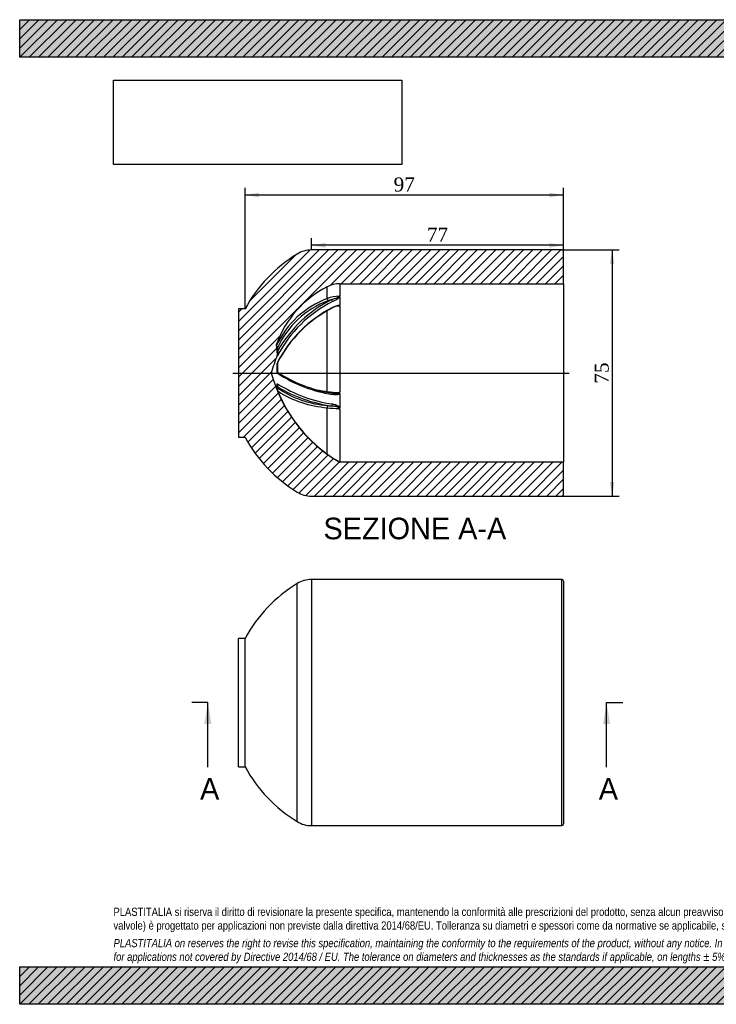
# Model space of a CAD drawing. Header units: millimetres. Extents: x 0 to 424, y 0 to 300.
# Tile 1 of 2: x 0 to 212, y 0 to 300. Entities that reach past the tile are written whole.
import ezdxf
from ezdxf.enums import TextEntityAlignment as Align
from ezdxf.lldxf.tags import DXFTag

# ---------------------------------------------------------------- set-up
doc = ezdxf.new("R2010")
doc.units = ezdxf.units.MM
doc.header["$LTSCALE"] = 1.428571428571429
for name, color, linetype in [('CAP075H', 7, 'Continuous'), ('Default', 7, 'Continuous'), ('DV4_Default', 7, 'Continuous')]:
    doc.layers.add(name, color=color, linetype=linetype)
doc.styles.add('SEACAD_Solid_Edge_ANSI', font='seans.ttf')
doc.styles.add('SEACAD_Times_New_Roman', font='times.ttf')
tags = doc.linetypes.add('CENTER2', pattern=[28.575000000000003, 19.05, -3.175, 3.175, -3.175]).pattern_tags.tags
tags[10:11] = [DXFTag(74, 4), DXFTag(75, 0), DXFTag(340, '0'), DXFTag(46, 0.0), DXFTag(50, 0.0), DXFTag(44, 0.0), DXFTag(45, 0.0)]
tags[8:9] = [DXFTag(74, 4), DXFTag(75, 0), DXFTag(340, '0'), DXFTag(46, 0.0), DXFTag(50, 0.0), DXFTag(44, 0.0), DXFTag(45, 0.0)]
tags[6:7] = [DXFTag(74, 4), DXFTag(75, 0), DXFTag(340, '0'), DXFTag(46, 0.0), DXFTag(50, 0.0), DXFTag(44, 0.0), DXFTag(45, 0.0)]
tags[4:5] = [DXFTag(74, 4), DXFTag(75, 0), DXFTag(340, '0'), DXFTag(46, 0.0), DXFTag(50, 0.0), DXFTag(44, 0.0), DXFTag(45, 0.0)]
doc.dimstyles.new('ANSImm', dxfattribs={"dimtxt": 4.285714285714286, "dimasz": 4.285714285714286, "dimexe": 2.142857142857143, "dimexo": 0, "dimgap": 1.071428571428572, "dimtad": 1, "dimdsep": 46, "dimtxsty": 'SEACAD_Times_New_Roman', "dimblk1": '_SE_FILLED', "dimblk2": '_SE_FILLED', "dimsah": 1, "dimcen": 2.142857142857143, "dimazin": 0, "dimtfac": 0.85, "dimtdec": 3, "dimtofl": 0, "dimtmove": 0, "dimatfit": 3, "dimfxl": 1, "dimarcsym": 0})
picture_1 = doc.add_image_def('image1.jpg', size_in_pixel=(4302, 1260))
pattern_1 = [(45, (0, 0), (-1.414213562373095, 1.414213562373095), [])]

# ---------------------------------------------------------------- blocks, each defined once
blk = doc.blocks.new('SE')
at = {"layer": 'CAP075H', "color": 7, "linetype": 'Continuous'}
for p, q in [((88.86507339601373, 129.4406116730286), (88.86507339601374, 54.44061167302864)), ((165.1191184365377, 129.4406116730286), (88.86507339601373, 129.4406116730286)), ((165.1191184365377, 54.44061167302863), (165.1191184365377, 129.4406116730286)), ((84.46489478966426, 55.6887936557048), (84.46489478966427, 128.1924296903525)), ((165.6191184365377, 128.9406116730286), (165.6191184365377, 54.94061167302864)), ((66.61911843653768, 72.38128214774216), (66.61911843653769, 111.4999411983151)), ((68.61911843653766, 111.4999411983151), (66.61911843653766, 111.4999411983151)), ((68.61911843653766, 72.38128214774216), (68.61911843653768, 111.4999411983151)), ((66.61911843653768, 72.38128214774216), (68.61911843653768, 72.38128214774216)), ((88.86507339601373, 54.44061167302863), (165.1191184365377, 54.44061167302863))]:
    blk.add_line(p, q, dxfattribs=at)
for centre, radius, start, end in [((88.86507339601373, 121.0606116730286), 8.379999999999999, 90, 121.673694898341), ((165.1191184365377, 128.9406116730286), 0.5, 0, 90), ((108.0935388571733, 89.89507756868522), 44.99999999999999, 121.6736948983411, 151.3075388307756), ((108.0935388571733, 93.98614577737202), 45, 208.6924611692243, 238.3263051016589), ((88.86507339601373, 62.82061167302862), 8.380000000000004, 238.326305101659, 270), ((165.1191184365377, 54.94061167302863), 0.5000000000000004, 270, 0)]:
    blk.add_arc(centre, radius, start, end, dxfattribs=at)
blk = doc.blocks.new('SE4')
at = {"color": 7, "linetype": 'Continuous', "style": 'SEACAD_Solid_Edge_ANSI'}
blk.add_text('A', height=6.571428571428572, dxfattribs=at).set_placement((54.93828239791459, 68.94061167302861), align=Align.TOP_LEFT)
blk = doc.blocks.new('SE5')
at = {"color": 7, "linetype": 'Continuous', "style": 'SEACAD_Solid_Edge_ANSI'}
blk.add_text('A', height=6.571428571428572, dxfattribs=at).set_placement((176.3512936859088, 68.94061167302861), align=Align.TOP_LEFT)
blk = doc.blocks.new('SEANNOT_GROUP')
at = {"linetype": 'Continuous'}
blk.add_hatch(color=7, dxfattribs=at).paths.add_polyline_path([(58.40229128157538, 85.36918295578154), (57.30705316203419, 91.94061167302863), (56.21181504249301, 85.36918295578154)])
at = {"color": 7, "linetype": 'Continuous'}
blk.add_lwpolyline([(57.30705316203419, 72.2263259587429), (57.30705316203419, 91.94061167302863)], dxfattribs=at)
blk = doc.blocks.new('SEANNOT_GROUP1')
at = {"linetype": 'Continuous'}
blk.add_hatch(color=7, dxfattribs=at).paths.add_polyline_path([(179.8153025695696, 85.36918295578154), (178.7200644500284, 91.94061167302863), (177.6248263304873, 85.36918295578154)])
at = {"color": 7, "linetype": 'Continuous'}
blk.add_lwpolyline([(178.7200644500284, 72.2263259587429), (178.7200644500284, 91.94061167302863)], dxfattribs=at)
blk = doc.blocks.new('SE3')
at = {"layer": 'Default', "color": 7, "linetype": 'CENTER2'}
for p, q in [((57.30705316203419, 91.94061167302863), (52.37848173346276, 91.94061167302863)), ((178.7200644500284, 91.94061167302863), (183.6486358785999, 91.94061167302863))]:
    blk.add_line(p, q, dxfattribs=at)
at = {"layer": 'Default', "color": 7, "linetype": 'CENTER2', "const_width": 0.0001}
blk.add_lwpolyline([(57.30705316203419, 91.94061167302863), (178.7200644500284, 91.94061167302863)], dxfattribs=at)
at = {"layer": 'Default'}
for name in ['SEANNOT_GROUP', 'SEANNOT_GROUP1', 'SE4', 'SE5']:
    blk.add_blockref(name, (0, 0), dxfattribs=at)
blk = doc.blocks.new('SE6')
at = {"layer": 'CAP075H', "linetype": 'Continuous'}
h = blk.add_hatch(dxfattribs=at)
h.set_pattern_fill('LINE', scale=0.6299212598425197, angle=45, style=0)
h.set_pattern_definition(pattern_1)
edge = h.paths.add_edge_path()
edge.add_line((97.46882025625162, 219.5394335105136), (165.6191184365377, 219.5394335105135))
edge.add_line((165.6191184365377, 219.5394335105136), (165.6191184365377, 229.3394335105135))
edge.add_arc((165.1191184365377, 229.3394335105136), 0.5, 0, 90)
edge.add_line((165.1191184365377, 229.8394335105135), (88.86507339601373, 229.8394335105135))
edge.add_arc((88.86507339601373, 221.4594335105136), 8.38, 90, 121.673694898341)
edge.add_arc((108.0935388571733, 190.2938994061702), 45, 121.6736948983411, 151.3075388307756)
edge.add_line((68.61911843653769, 211.8987630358), (66.61911843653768, 211.8987630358))
edge.add_line((66.61911843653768, 211.8987630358), (66.61911843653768, 172.7801039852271))
edge.add_line((66.61911843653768, 172.7801039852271), (68.61911843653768, 172.7801039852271))
edge.add_arc((108.0935388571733, 194.384967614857), 45, 208.6924611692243, 238.3263051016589)
edge.add_arc((88.86507339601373, 163.2194335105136), 8.38, 238.3263051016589, 270)
edge.add_line((88.86507339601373, 154.8394335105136), (165.1191184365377, 154.8394335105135))
edge.add_arc((165.1191184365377, 155.3394335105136), 0.5, 270, 360)
edge.add_line((165.6191184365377, 155.3394335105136), (165.6191184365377, 165.1394335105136))
edge.add_line((165.6191184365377, 165.1394335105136), (97.46882025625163, 165.1394335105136))
edge.add_arc((120.0677764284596, 204.0532765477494), 45, 195.0883161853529, 239.85440665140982, ccw=False)
edge.add_arc((120.0677764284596, 180.6255904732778), 45, 157.6384454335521, 164.9116838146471, ccw=False)
edge.add_arc((78.17426741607, 197.8599718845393), 0.3, 337.6384454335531, 364.9044825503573)
edge.add_line((78.47316899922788, 197.8856203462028), (78.20185008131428, 201.0475118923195))
edge.add_arc((78.50075166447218, 201.0731603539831), 0.3, 159.9856961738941, 184.9044825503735, ccw=False)
edge.add_arc((108.0935388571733, 190.2938994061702), 31.79484910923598, 116.9851696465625, 159.9856961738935, ccw=False)
edge.add_arc((97.46882025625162, 211.1594335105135), 8.38, 90, 116.98516964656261, ccw=False)
at = {"layer": 'CAP075H', "color": 7, "linetype": 'Continuous'}
for p, q in [((165.1191184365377, 229.8394335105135), (88.86507339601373, 229.8394335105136)), ((165.6191184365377, 219.5394335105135), (165.6191184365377, 229.3394335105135)), ((97.46882025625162, 219.5394335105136), (97.46882025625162, 215.9219290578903)), ((97.46882025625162, 219.5394335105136), (165.6191184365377, 219.5394335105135)), ((165.6191184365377, 219.5394335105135), (165.6191184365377, 165.1394335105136)), ((93.6663126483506, 215.0318417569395), (93.6663126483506, 218.6270526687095)), ((97.46882025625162, 215.5624898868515), (97.46882025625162, 212.9835205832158)), ((68.61911843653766, 211.8987630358), (66.61911843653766, 211.8987630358)), ((66.61911843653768, 211.8987630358), (66.61911843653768, 172.7801039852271)), ((93.6663126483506, 186.731230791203), (93.6663126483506, 211.323104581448)), ((97.46882025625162, 212.5172695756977), (97.46882025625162, 186.7363812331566)), ((78.47316899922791, 197.8856203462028), (78.20185008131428, 201.0475118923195)), ((78.21886950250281, 201.1758367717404), (78.21886950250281, 200.8491712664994)), ((78.53466849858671, 199.9875617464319), (78.61771938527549, 199.1543749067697)), ((78.4517078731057, 197.5593392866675), (78.4517078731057, 197.7458369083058)), ((78.4517078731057, 192.6136160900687), (78.4517078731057, 195.2913301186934)), ((78.47316899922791, 197.8856203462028), (78.47316899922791, 197.6943007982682)), ((78.47316899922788, 195.3676518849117), (78.47316899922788, 192.6207051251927)), ((78.4517078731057, 187.2889818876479), (78.4517078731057, 188.9439001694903)), ((78.47316899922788, 188.8561081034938), (78.47316899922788, 187.1584016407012)), ((78.50559919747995, 187.0845233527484), (78.49936183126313, 187.0998777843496)), ((78.61771938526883, 188.101261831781), (78.53466849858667, 187.7763652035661)), ((97.46882025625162, 186.0479846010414), (97.46882025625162, 181.8751246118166)), ((93.6663126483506, 167.6351854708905), (93.6663126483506, 181.7808138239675)), ((97.46882025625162, 181.227526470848), (97.46882025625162, 165.2940612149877)), ((66.61911843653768, 172.7801039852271), (68.61911843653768, 172.7801039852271)), ((97.46882025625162, 165.2280478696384), (97.46882025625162, 165.1394335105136)), ((165.6191184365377, 165.1394335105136), (97.46882025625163, 165.1394335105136)), ((165.6191184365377, 155.3394335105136), (165.6191184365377, 165.1394335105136)), ((88.86507339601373, 154.8394335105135), (165.1191184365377, 154.8394335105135))]:
    blk.add_line(p, q, dxfattribs=at)
for centre, radius, start, end in [((108.0935388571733, 190.2938994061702), 45, 121.6736948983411, 151.3075388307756), ((88.86507339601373, 221.4594335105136), 8.380000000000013, 90, 121.6736948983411), ((165.1191184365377, 229.3394335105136), 0.5000000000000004, 0, 90), ((97.46882025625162, 211.1594335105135), 8.380000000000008, 90, 116.9851696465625), ((108.0935388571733, 190.2938994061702), 31.79484910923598, 116.9851696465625, 159.9856961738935), ((103.393032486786, 189.0003015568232), 27.78938941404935, 110.4882693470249, 154.9435798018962), ((112.330645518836, 179.9924188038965), 38.13496227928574, 116.5643030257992, 152.4903494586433), ((103.3896580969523, 188.8336888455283), 27.24296952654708, 110.4292400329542, 155.8314648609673), ((112.6141188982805, 179.8003155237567), 39.11949379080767, 116.7385132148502, 150.3472563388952), ((97.32401956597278, 205.9673544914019), 9.774648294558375, 89.9038818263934, 111.9750884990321), ((97.19543896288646, 206.2135827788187), 8.798004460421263, 104.3594249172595, 112.1346252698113), ((92.25231157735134, 221.015050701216), 7.546017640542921, 293.627055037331, 313.7325431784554), ((113.1254011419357, 177.5136792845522), 39.02407532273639, 117.2779689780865, 152.5240410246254), ((112.9058607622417, 177.8605614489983), 38.70484164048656, 117.0957596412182, 152.7147997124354), ((97.87885509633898, 207.9427431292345), 5.010644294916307, 101.1571266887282, 121.7937848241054), ((97.5909282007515, 202.5395276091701), 10.21665799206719, 91.40502462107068, 98.02583728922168), ((97.19021904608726, 212.5184640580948), 0.2786037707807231, 359.754350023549, 57.37688425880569), ((78.50075166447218, 201.0731603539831), 0.3000000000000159, 159.985696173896, 184.9044825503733), ((91.3461190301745, 197.4700237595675), 12.83936121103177, 172.4618377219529, 179.3892573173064), ((120.0677764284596, 180.6255904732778), 45, 157.6384454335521, 164.9116838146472), ((78.17426741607, 197.8599718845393), 0.3000000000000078, 337.6384454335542, 4.90448255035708), ((79.38978922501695, 195.2849175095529), 0.9381032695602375, 160.1385453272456, 179.6083391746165), ((0.8057752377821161, 191.5587765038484), 77.90936215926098, 4.516838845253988, 4.600545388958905), ((79.06083726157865, 195.3532294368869), 0.5865007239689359, 170.0987999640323, 181.6088297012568), ((78.68582312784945, 195.4165330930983), 0.2062826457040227, 150.7360430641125, 170.095623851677), ((81.3641398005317, 195.06771493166), 2.906488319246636, 169.3745727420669, 172.3867355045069), ((120.0677764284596, 204.0532765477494), 45, 195.0883161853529, 239.8544066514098), ((79.03853850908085, 192.5823527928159), 0.5876628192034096, 176.9504604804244, 205.3557082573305), ((79.30509170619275, 192.6242083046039), 0.8307009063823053, 178.6083748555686, 184.8012380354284), ((81.01244439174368, 192.7741522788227), 2.543907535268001, 184.9367005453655, 190.0391872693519), ((101.4960645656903, 226.6347295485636), 41.29457036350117, 236.1722971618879, 261.3376203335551), ((102.1167813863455, 229.1091642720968), 43.48049444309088, 237.1580846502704, 260.7259565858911), ((79.63086412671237, 188.804942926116), 1.15882521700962, 165.7917717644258, 177.4694181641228), ((81.86169705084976, 188.9633591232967), 3.356576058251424, 177.8484801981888, 194.882540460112), ((100.7207896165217, 223.6216158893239), 41.05979330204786, 237.2483368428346, 262.3806392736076), ((79.23844474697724, 187.3681082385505), 0.7907059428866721, 185.7432310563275, 202.4164501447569), ((79.04211216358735, 187.1262140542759), 0.8247397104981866, 127.9720759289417, 133.3485601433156), ((78.17327928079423, 186.9939911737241), 0.3420009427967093, 12.25473379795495, 18.09756454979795), ((100.5037764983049, 187.943388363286), 22.01644800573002, 182.2427522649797, 182.2826859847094), ((119.7307253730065, 203.6354665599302), 44.42840577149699, 201.8967062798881, 236.6044388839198), ((96.11941723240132, 213.5610826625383), 31.21017530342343, 235.7066621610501, 265.8862349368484), ((101.4019096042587, 226.4318427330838), 44.59094926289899, 239.2722057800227, 261.7630640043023), ((96.13092240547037, 214.1476530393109), 32.46053884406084, 237.5109643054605, 265.6455508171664), ((97.00011430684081, 219.5776518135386), 33.0151723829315, 257.3179271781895, 264.2045168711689), ((97.96512742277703, 213.0144921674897), 26.63249212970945, 260.7111128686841, 268.6559073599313), ((96.19352575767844, 191.0056749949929), 4.935194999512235, 257.2504457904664, 265.7508665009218), ((96.98013839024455, 186.7199039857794), 0.4889595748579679, 317.4618721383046, 1.931152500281), ((96.91632074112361, 204.4773539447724), 22.92805020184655, 261.850984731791, 271.0598515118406), ((96.6491886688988, 201.49626932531), 19.26494379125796, 261.7370150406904, 265.1294406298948), ((97.02371532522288, 181.2402101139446), 0.4452856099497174, 358.3677498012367, 44.66464752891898), ((108.0935388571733, 194.384967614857), 45, 208.6924611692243, 238.3263051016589), ((107.557490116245, 184.5373553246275), 21.78601877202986, 235.6876350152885, 242.3306287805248), ((97.71630612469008, 165.9112378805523), 0.7199722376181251, 243.8400273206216, 248.1749512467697), ((107.557490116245, 184.5373553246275), 21.78601877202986, 242.3306287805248, 242.4139655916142), ((97.336085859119, 164.8924760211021), 0.3680097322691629, 72.04479787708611, 72.19617289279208), ((88.86507339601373, 163.2194335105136), 8.379999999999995, 238.3263051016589, 270), ((165.1191184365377, 155.3394335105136), 0.5000000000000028, 270, 0)]:
    blk.add_arc(centre, radius, start, end, dxfattribs=at)
for centre, major_axis, ratio, start_param, end_param in [((93.89319257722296, 214.6472167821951), (-0.1886145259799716, 0.4630599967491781), 0.2777342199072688, 0.4873238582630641, 2.113570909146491), ((95.00115998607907, 214.4529984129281), (-0.2343066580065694, 0.4417016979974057), 0.3300039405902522, 3.638546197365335, 5.224171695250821), ((95.00115998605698, 212.6400111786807), (-0.2376706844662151, 0.4399007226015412), 0.3187338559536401, 3.144706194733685, 3.734142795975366), ((78.54495349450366, 200.1622033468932), (0.2984987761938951, 0.029974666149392), 0.5782673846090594, 3.612654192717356, 4.619981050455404), ((78.62804624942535, 199.3292057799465), (0.298540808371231, 0.02955310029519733), 0.5789815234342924, 3.521629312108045, 4.620595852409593), ((78.17426741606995, 197.6695370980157), (-0.3000000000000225, -5.720913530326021e-14), 0.9655043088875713, 2.751309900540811, 3.227192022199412), ((78.17426741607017, 195.3536478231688), (-0.2999999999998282, -6.458171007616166e-14), 0.5460000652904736, 2.751309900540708, 3.227192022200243), ((78.17426741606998, 192.6194043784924), (-0.3000000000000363, -2.040047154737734e-14), 0.05071441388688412, 2.751309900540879, 3.227192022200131), ((78.17426741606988, 188.8722168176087), (-0.3000000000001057, -7.932685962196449e-14), 0.6280577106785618, 3.055993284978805, 3.531875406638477), ((78.17426741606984, 187.1823614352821), (-0.3000000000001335, -1.53486288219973e-13), 0.9341610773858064, 3.131946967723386, 3.531875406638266), ((78.62804624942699, 187.8166524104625), (0.2907603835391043, -0.07388098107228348), 0.9453200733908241, 1.841073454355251, 2.350962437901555), ((78.54495349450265, 187.4918280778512), (0.2905381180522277, -0.07475026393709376), 0.9449714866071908, 1.843697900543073, 2.051742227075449), ((93.89319257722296, 186.8262870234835), (0.0842879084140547, 0.492844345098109), 0.430476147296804, 1.837843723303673, 2.347194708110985), ((95.00115998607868, 185.7057905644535), (-0.1039003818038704, -0.4890855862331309), 0.5226875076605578, 1.897275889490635, 3.125083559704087), ((93.89319257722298, 181.9597771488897), (-0.07225384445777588, -0.4947518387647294), 0.4376980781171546, 3.519302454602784, 5.145549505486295), ((95.00115998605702, 182.7723155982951), (-0.0964302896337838, -0.4906130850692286), 0.5269922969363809, 0.4017188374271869, 1.987344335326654)]:
    blk.add_ellipse(centre, major_axis=major_axis, ratio=ratio, start_param=start_param, end_param=end_param, dxfattribs=at)
for points, knots in [([(95.01349950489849, 214.7367290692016), (95.41047767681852, 214.8904213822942), (95.81517245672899, 215.0329580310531), (96.43113470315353, 215.2586153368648), (96.63887380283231, 215.3357544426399), (96.94377718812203, 215.4657754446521), (97.04518919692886, 215.5115960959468), (97.18709739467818, 215.5898545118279), (97.23250300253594, 215.6173319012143), (97.30969816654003, 215.6780192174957), (97.34163831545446, 215.7132742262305), (97.34041729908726, 215.741989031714)], [0, 0, 0, 0, 0.4999999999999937, 0.4999999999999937, 0.7499999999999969, 0.7499999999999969, 0.8749999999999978, 0.8749999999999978, 0.9374999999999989, 0.9374999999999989, 1, 1, 1, 1]), ([(95.27661730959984, 212.3174118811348), (95.65505485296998, 212.5218189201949), (96.03609207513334, 212.709344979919), (96.60751974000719, 212.9182734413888), (96.79997703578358, 212.9762208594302), (97.07298139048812, 213.0230183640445), (97.16250722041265, 213.0320387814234), (97.329235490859, 213.0280701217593), (97.40706465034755, 213.0152669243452), (97.46882025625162, 212.9835205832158)], [0, 0, 0, 0, 0.4999999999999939, 0.4999999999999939, 0.7499999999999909, 0.7499999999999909, 0.8749999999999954, 0.8749999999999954, 1, 1, 1, 1]), ([(97.34041729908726, 215.741989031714), (97.3844860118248, 215.766183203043), (97.41824253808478, 215.7958614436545), (97.45979808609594, 215.8578686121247), (97.46882025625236, 215.8896109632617), (97.46882025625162, 215.9219290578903)], [0, 0, 0, 0, 0.5, 0.5, 1, 1, 1, 1]), ([(97.46882025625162, 215.9219290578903), (97.46882025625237, 215.887767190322), (97.45797293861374, 215.8527451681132), (97.43456981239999, 215.8202197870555), (97.42468268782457, 215.8064787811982), (97.41242238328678, 215.7931057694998), (97.3985456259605, 215.7802100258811), (97.39052956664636, 215.7727606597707), (97.38171281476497, 215.7655205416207), (97.37411245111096, 215.7579391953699), (97.37107281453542, 215.7549071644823), (97.36823232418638, 215.7517748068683), (97.36653303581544, 215.748479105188), (97.36530998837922, 215.7461070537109), (97.36476397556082, 215.7435976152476), (97.36516534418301, 215.7411515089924), (97.36556619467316, 215.7387085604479), (97.36685864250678, 215.7362955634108), (97.3685572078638, 215.7340000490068), (97.37263998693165, 215.728482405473), (97.37866049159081, 215.7233742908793), (97.38442667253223, 215.718252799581), (97.40743350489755, 215.6978182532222), (97.42845135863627, 215.6764286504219), (97.44241957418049, 215.6537849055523), (97.46041309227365, 215.6246157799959), (97.4688202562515, 215.5934254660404), (97.46882025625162, 215.5624898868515)], [0, 0, 0, 0, 0.2788499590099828, 0.2788499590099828, 0.2788499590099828, 0.3950930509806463, 0.3950930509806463, 0.3950930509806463, 0.4620699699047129, 0.4620699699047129, 0.4620699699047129, 0.4889336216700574, 0.4889336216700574, 0.4889336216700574, 0.508358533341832, 0.508358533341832, 0.508358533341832, 0.5276792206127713, 0.5276792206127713, 0.5276792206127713, 0.5740678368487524, 0.5740678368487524, 0.5740678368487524, 0.7597002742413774, 0.7597002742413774, 0.7597002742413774, 1, 1, 1, 1]), ([(97.34041729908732, 212.7531138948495), (97.34164218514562, 212.7905045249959), (97.30987431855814, 212.8161382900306), (97.23271960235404, 212.8469594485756), (97.18732174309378, 212.854389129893), (97.0668483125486, 212.8649806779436), (96.98960012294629, 212.8632782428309), (96.91132454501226, 212.8574309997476)], [0, 0, 0, 0, 0.0624999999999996, 0.0624999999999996, 0.1249999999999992, 0.1249999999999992, 0.2216798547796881, 0.2216798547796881, 0.2216798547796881, 0.2216798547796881]), ([(97.46882025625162, 212.9835205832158), (97.46882025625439, 212.9403892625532), (97.45827078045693, 212.896297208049), (97.43574654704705, 212.8553963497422), (97.42566917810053, 212.8370972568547), (97.41304994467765, 212.8193246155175), (97.39873173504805, 212.8022295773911), (97.39063907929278, 212.7925674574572), (97.38173909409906, 212.7831858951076), (97.37409248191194, 212.7733493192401), (97.37104840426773, 212.769433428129), (97.36820892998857, 212.765384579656), (97.3665181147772, 212.7611238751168), (97.3652984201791, 212.7580503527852), (97.3647628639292, 212.7547984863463), (97.36517005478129, 212.7516306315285), (97.36566819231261, 212.7477552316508), (97.36749253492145, 212.7439506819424), (97.36976729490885, 212.7403611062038), (97.37946529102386, 212.7250576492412), (97.39398695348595, 212.7112726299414), (97.40553182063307, 212.6964999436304), (97.43406697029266, 212.6599866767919), (97.45337845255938, 212.6195727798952), (97.46231279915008, 212.5785772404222), (97.4667228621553, 212.5583415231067), (97.46882025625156, 212.5377952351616), (97.46882025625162, 212.5172695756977)], [0, 0, 0, 0, 0.2688042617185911, 0.2688042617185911, 0.2688042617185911, 0.3875327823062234, 0.3875327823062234, 0.3875327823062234, 0.4544526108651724, 0.4544526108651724, 0.4544526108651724, 0.4811715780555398, 0.4811715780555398, 0.4811715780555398, 0.5005341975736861, 0.5005341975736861, 0.5005341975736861, 0.5242231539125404, 0.5242231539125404, 0.5242231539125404, 0.6248038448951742, 0.6248038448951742, 0.6248038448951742, 0.8769217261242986, 0.8769217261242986, 0.8769217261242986, 1, 1, 1, 1]), ([(78.23853567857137, 200.6134803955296), (78.23920705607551, 200.6109408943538), (78.23989336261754, 200.6083878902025), (78.25910899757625, 200.5380624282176), (78.28685192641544, 200.4631379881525), (78.3814540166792, 200.2434460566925), (78.45842142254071, 200.1040910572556), (78.53466849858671, 199.9875617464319)], [0.2405334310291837, 0.2405334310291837, 0.2405334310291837, 0.2405334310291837, 0.25, 0.25, 0.5, 0.5, 1, 1, 1, 1]), ([(78.50748724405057, 197.606881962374), (78.48988861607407, 197.5761017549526), (78.47457931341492, 197.5536624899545), (78.45587115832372, 197.5393199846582), (78.4517078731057, 197.5447239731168), (78.4517078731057, 197.5593392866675)], [0, 0, 0, 0, 0.5, 0.5, 1, 1, 1, 1]), ([(78.47316899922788, 197.6943007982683), (78.47457902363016, 197.6662646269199), (78.47922824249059, 197.6451747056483), (78.49307775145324, 197.6162853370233), (78.50123223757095, 197.6069551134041), (78.50748724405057, 197.606881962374)], [0, 0, 0, 0, 0.5, 0.5, 1, 1, 1, 1]), ([(78.53704270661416, 192.5834228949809), (78.52585776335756, 192.5911891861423), (78.4997678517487, 192.6090629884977), (78.48462610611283, 192.6302320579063), (78.47773337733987, 192.6418850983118)], [0, 0, 0, 0, 0.07599773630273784, 0.2085776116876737, 0.2085776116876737, 0.2085776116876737, 0.2085776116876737]), ([(78.53510578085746, 192.5809912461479), (78.52776369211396, 192.5868625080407), (78.52086520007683, 192.5861452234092), (78.51050956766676, 192.563266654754), (78.50650190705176, 192.5476012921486), (78.50201556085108, 192.4758522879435), (78.50285986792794, 192.4045054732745), (78.50748724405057, 192.3306940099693)], [0.5768877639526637, 0.5768877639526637, 0.5768877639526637, 0.5768877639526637, 0.7500000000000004, 0.7500000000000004, 0.8750000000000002, 0.8750000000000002, 1, 1, 1, 1]), ([(78.4517078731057, 188.9439001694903), (78.45170787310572, 188.9875637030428), (78.45602893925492, 189.0251491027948), (78.47457935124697, 189.0771608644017), (78.48977317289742, 189.089422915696), (78.50748724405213, 189.0893726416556)], [0, 0, 0, 0, 0.5, 0.5, 1, 1, 1, 1]), ([(78.49828495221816, 187.1018070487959), (78.49612586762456, 187.1081628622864), (78.48762271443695, 187.1331913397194), (78.47847401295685, 187.1682119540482), (78.47417060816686, 187.188756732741), (78.47393336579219, 187.192897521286), (78.47393274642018, 187.1928993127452)], [0, 0, 0, 0, 0.08248477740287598, 0.3790947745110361, 0.6460113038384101, 0.7757479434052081, 0.7757479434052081, 0.7757479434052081, 0.7757479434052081]), ([(97.46882025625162, 186.0479846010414), (97.40706465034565, 185.9681747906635), (97.32923549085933, 185.9076650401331), (97.16250722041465, 185.8122548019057), (97.07298139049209, 185.7772957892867), (96.79997703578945, 185.6984029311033), (96.60751974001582, 185.6786113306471), (96.03609207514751, 185.6703609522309), (95.65505485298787, 185.7308978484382), (95.27661730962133, 185.8112067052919)], [0, 0, 0, 0, 0.1249999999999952, 0.1249999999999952, 0.2499999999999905, 0.2499999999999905, 0.4999999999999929, 0.4999999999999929, 1, 1, 1, 1]), ([(95.88674522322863, 186.0761609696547), (95.99928900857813, 186.0677827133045), (96.1123243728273, 186.0620380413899), (96.43113470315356, 186.055065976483), (96.63887380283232, 186.0605975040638), (96.94377718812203, 186.1101635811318), (97.04518919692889, 186.1331912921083), (97.1870973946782, 186.1939961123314), (97.23250300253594, 186.2183933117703), (97.30969816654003, 186.2866579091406), (97.34163831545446, 186.3343086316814), (97.34041729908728, 186.389327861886)], [0.3618142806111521, 0.3618142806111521, 0.3618142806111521, 0.3618142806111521, 0.5000000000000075, 0.5000000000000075, 0.7500000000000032, 0.7500000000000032, 0.8750000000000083, 0.8750000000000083, 0.9375000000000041, 0.9375000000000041, 1, 1, 1, 1]), ([(97.46882025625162, 186.7363812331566), (97.46882025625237, 186.6692950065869), (97.45797293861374, 186.6010455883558), (97.43456981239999, 186.5380900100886), (97.42468268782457, 186.5114931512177), (97.41242238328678, 186.485685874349), (97.3985456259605, 186.4608643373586), (97.39052956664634, 186.4465259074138), (97.38171281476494, 186.4326114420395), (97.37411245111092, 186.4180640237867), (97.37107281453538, 186.4122460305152), (97.36823232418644, 186.406239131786), (97.36653303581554, 186.3999234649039), (97.36530998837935, 186.3953778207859), (97.36476397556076, 186.3905712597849), (97.36516534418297, 186.3858884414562), (97.36556619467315, 186.381211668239), (97.36685864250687, 186.3765946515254), (97.36855720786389, 186.372204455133), (97.3726399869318, 186.3616519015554), (97.37866049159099, 186.3518939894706), (97.38442667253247, 186.3421202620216), (97.40743350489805, 186.3031234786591), (97.42845135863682, 186.2624662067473), (97.44241957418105, 186.219631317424), (97.46041309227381, 186.1644524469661), (97.4688202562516, 186.1057939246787), (97.46882025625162, 186.0479846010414)], [0, 0, 0, 0, 0.2788499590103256, 0.2788499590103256, 0.2788499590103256, 0.3950930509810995, 0.3950930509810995, 0.3950930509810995, 0.4620699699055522, 0.4620699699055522, 0.4620699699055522, 0.4889336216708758, 0.4889336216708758, 0.4889336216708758, 0.5083585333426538, 0.5083585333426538, 0.5083585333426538, 0.5276792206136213, 0.5276792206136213, 0.5276792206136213, 0.5740678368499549, 0.5740678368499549, 0.5740678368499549, 0.7597002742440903, 0.7597002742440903, 0.7597002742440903, 1, 1, 1, 1]), ([(97.34041729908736, 181.5532263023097), (97.34164218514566, 181.6051407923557), (97.30987431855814, 181.6559780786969), (97.23271960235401, 181.7357435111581), (97.18732174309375, 181.7678195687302), (97.04541453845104, 181.8538151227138), (96.9439941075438, 181.8963803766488), (96.63906066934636, 182.0074102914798), (96.43129791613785, 182.0585142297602), (95.81526401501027, 182.1896798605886), (95.41052257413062, 182.2458271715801), (95.01349950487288, 182.3008901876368)], [0, 0, 0, 0, 0.06250000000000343, 0.06250000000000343, 0.1250000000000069, 0.1250000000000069, 0.2500000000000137, 0.2500000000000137, 0.5000000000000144, 0.5000000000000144, 1, 1, 1, 1]), ([(95.27661730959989, 182.9243479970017), (95.65505485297, 182.8498834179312), (96.03609207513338, 182.7603081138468), (96.60751974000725, 182.5380302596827), (96.79997703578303, 182.4480593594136), (97.07298139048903, 182.273610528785), (97.16250722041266, 182.2080252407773), (97.32923549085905, 182.0576168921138), (97.40706465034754, 181.9725132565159), (97.46882025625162, 181.8751246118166)], [0, 0, 0, 0, 0.4999999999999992, 0.4999999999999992, 0.7500000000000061, 0.7500000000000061, 0.8750000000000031, 0.8750000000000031, 1, 1, 1, 1]), ([(97.46882025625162, 181.8751246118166), (97.46882025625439, 181.8139813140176), (97.45827078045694, 181.7518515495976), (97.43574654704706, 181.6945256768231), (97.42566917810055, 181.6688780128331), (97.4130499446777, 181.6440305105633), (97.39873173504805, 181.6201821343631), (97.39063907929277, 181.6067030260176), (97.38173909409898, 181.5936315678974), (97.37409248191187, 181.5799437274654), (97.37104840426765, 181.5744946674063), (97.36820892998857, 181.5688633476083), (97.3665181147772, 181.5629407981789), (97.3652984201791, 181.5586684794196), (97.36476286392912, 181.5541500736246), (97.36517005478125, 181.5497502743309), (97.36566819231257, 181.5443677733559), (97.36749253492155, 181.5390864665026), (97.36976729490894, 181.5341058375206), (97.37946529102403, 181.5128718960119), (97.3939869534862, 181.4937827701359), (97.40553182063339, 181.4733632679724), (97.43406697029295, 181.4228929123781), (97.45337845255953, 181.3672850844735), (97.46231279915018, 181.3111922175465), (97.46672286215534, 181.2835043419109), (97.46882025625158, 181.2554643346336), (97.46882025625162, 181.227526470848)], [0, 0, 0, 0, 0.268804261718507, 0.268804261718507, 0.268804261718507, 0.3875327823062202, 0.3875327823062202, 0.3875327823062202, 0.45445261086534, 0.45445261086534, 0.45445261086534, 0.4811715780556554, 0.4811715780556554, 0.4811715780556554, 0.5005341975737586, 0.5005341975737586, 0.5005341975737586, 0.5242231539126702, 0.5242231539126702, 0.5242231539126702, 0.6248038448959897, 0.6248038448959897, 0.6248038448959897, 0.8769217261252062, 0.8769217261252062, 0.8769217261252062, 1, 1, 1, 1]), ([(97.46882025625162, 165.2940612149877), (97.46882025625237, 165.286761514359), (97.45797293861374, 165.2796030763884), (97.43456981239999, 165.2732197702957), (97.42468268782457, 165.2705230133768), (97.41242238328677, 165.2679462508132), (97.3985456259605, 165.2655014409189), (97.39052956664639, 165.264089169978), (97.38171281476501, 165.2627296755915), (97.37411245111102, 165.2613202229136), (97.37107281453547, 165.2607565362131), (97.36823232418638, 165.2601764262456), (97.36653303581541, 165.2595688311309), (97.36530998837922, 165.2591315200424), (97.36476397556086, 165.2586703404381), (97.36516534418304, 165.258222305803)], [0, 0, 0, 0, 0.2788499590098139, 0.2788499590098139, 0.2788499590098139, 0.3950930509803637, 0.3950930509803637, 0.3950930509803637, 0.4620699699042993, 0.4620699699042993, 0.4620699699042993, 0.4889336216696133, 0.4889336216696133, 0.4889336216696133, 0.5083585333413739, 0.5083585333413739, 0.5083585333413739, 0.5083585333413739]), ([(97.43697173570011, 165.2442412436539), (97.43888748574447, 165.2437743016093), (97.44070654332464, 165.2433060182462), (97.44241957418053, 165.2428363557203), (97.46041309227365, 165.2379030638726), (97.46882025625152, 165.2328404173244), (97.46882025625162, 165.2280478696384)], [0.7369347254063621, 0.7369347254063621, 0.7369347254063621, 0.7369347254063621, 0.7597002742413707, 0.7597002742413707, 0.7597002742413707, 1, 1, 1, 1])]:
    blk.add_open_spline(points, degree=3, knots=knots, dxfattribs=at)
for points in [[(78.5074872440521, 195.6036351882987), (78.50322672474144, 195.5426859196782), (78.50216854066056, 195.5128791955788), (78.50376390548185, 195.5154912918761)], [(95.76809679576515, 186.0859586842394), (95.78774698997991, 186.0841802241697), (95.80741266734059, 186.0824757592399), (95.82709362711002, 186.080848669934)]]:
    blk.add_open_spline(points, degree=3, dxfattribs=at)
at = {"layer": 'DV4_Default', "color": 7, "linetype": 'CENTER2'}
blk.add_line((64.86911843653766, 192.3394335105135), (167.3691184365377, 192.3394335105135), dxfattribs=at)
blk = doc.blocks.new('DMBLK7')
at = {"layer": 'Default', "linetype": 'Continuous'}
for points in [[(72.9048298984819, 247.2936256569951), (68.61911557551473, 246.5793399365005), (72.9048298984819, 245.865054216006)], [(161.3334041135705, 247.2936256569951), (161.3334041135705, 245.865054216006), (165.6191184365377, 246.5793399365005)]]:
    blk.add_hatch(color=7, dxfattribs=at).paths.add_polyline_path(points)
at = {"layer": 'Default', "color": 7, "linetype": 'Continuous'}
for p, q in [((165.6191184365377, 246.5793399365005), (68.61911557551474, 246.5793399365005)), ((68.61911843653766, 211.8987630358), (68.61911843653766, 248.7221970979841)), ((165.6191184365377, 229.3394335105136), (165.6191184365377, 248.7221970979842))]:
    blk.add_line(p, q, dxfattribs=at)
at = {"layer": 'Default', "color": 7, "linetype": 'Continuous', "style": 'SEACAD_Times_New_Roman'}
blk.add_text('97', height=4.285714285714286, dxfattribs=at).set_placement((113.8692862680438, 251.9364827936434), align=Align.TOP_LEFT)
blk = doc.blocks.new('_SE_FILLED')
at = {"color": 0}
blk.add_line((0, 0), (-1, 0), dxfattribs=at)
blk.add_solid([(0, 0), (-1, -0.1665), (-1, 0.1665), (0, 0)], dxfattribs=at)
blk = doc.blocks.new('DMBLK8')
at = {"layer": 'Default', "linetype": 'Continuous'}
for points in [[(181.1439920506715, 225.5537191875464), (180.4297063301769, 229.8394335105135), (179.7154206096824, 225.5537191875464)], [(181.1439920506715, 159.1251501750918), (179.7154206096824, 159.1251501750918), (180.4297063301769, 154.8394358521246)]]:
    blk.add_hatch(color=7, dxfattribs=at).paths.add_polyline_path(points)
at = {"layer": 'Default', "color": 7, "linetype": 'Continuous'}
for p, q in [((165.1191184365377, 229.8394335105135), (182.5725634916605, 229.8394335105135)), ((180.4297063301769, 229.8394335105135), (180.4297063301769, 154.8394358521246)), ((165.1191184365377, 154.8394335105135), (182.5725634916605, 154.8394335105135))]:
    blk.add_line(p, q, dxfattribs=at)
at = {"layer": 'Default', "color": 7, "linetype": 'Continuous', "style": 'SEACAD_Times_New_Roman'}
blk.add_text('75', height=4.285714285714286, rotation=90, dxfattribs=at).set_placement((175.0725634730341, 189.0896039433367), align=Align.TOP_LEFT)
blk = doc.blocks.new('DMBLK9')
at = {"layer": 'Default', "linetype": 'Continuous'}
for points in [[(93.15078748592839, 231.9735057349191), (88.86507316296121, 231.2592200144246), (93.15078748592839, 230.5449342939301)], [(161.3334041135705, 231.9735057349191), (161.3334041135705, 230.5449342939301), (165.6191184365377, 231.2592200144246)]]:
    blk.add_hatch(color=7, dxfattribs=at).paths.add_polyline_path(points)
at = {"layer": 'Default', "color": 7, "linetype": 'Continuous'}
for p, q in [((88.86507339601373, 229.8394335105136), (88.86507339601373, 233.4020771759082)), ((165.6191184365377, 231.2592200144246), (88.86507316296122, 231.2592200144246)), ((165.6191184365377, 224.4394335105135), (165.6191184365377, 233.4020771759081))]:
    blk.add_line(p, q, dxfattribs=at)
at = {"layer": 'Default', "color": 7, "linetype": 'Continuous', "style": 'SEACAD_Times_New_Roman'}
blk.add_text('77', height=4.285714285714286, dxfattribs=at).set_placement((123.992265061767, 236.6163628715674), align=Align.TOP_LEFT)

msp = doc.modelspace()

# ---------------------------------------------------------------- hatches: boundary and pattern name
at = {"layer": 'Default', "linetype": 'Continuous'}
h = msp.add_hatch(dxfattribs=at)
h.set_pattern_fill('LINE', scale=0.6299212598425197, angle=45, style=0)
h.set_pattern_definition(pattern_1)
h.paths.add_polyline_path([(424.2857142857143, 288.5714332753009), (424.2857142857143, 300.0000047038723), (3.643308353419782e-06, 300.0000047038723), (3.643308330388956e-06, 288.5714332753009)])
for points in [[(424.2857142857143, 288.5714332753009), (424.2857142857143, 300.0000047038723), (3.643308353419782e-06, 300.0000047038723), (3.643308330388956e-06, 288.5714332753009)], [(424.2857085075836, -4.093198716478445e-06), (424.2857085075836, 11.4285714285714), (-5.778130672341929e-06, 11.4285714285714), (-5.778130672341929e-06, -4.093198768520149e-06)]]:
    msp.add_hatch(color=7, dxfattribs=at).paths.add_polyline_path(points)
h = msp.add_hatch(dxfattribs=at)
h.set_pattern_fill('LINE', scale=0.6299212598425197, angle=45, style=0)
h.set_pattern_definition(pattern_1)
h.paths.add_polyline_path([(424.2857085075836, -4.093198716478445e-06), (424.2857085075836, 11.4285714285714), (-5.778130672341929e-06, 11.4285714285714), (-5.778130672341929e-06, -4.093198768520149e-06)])

# ---------------------------------------------------------------- linework, layer by layer
at = {"layer": 'Default', "color": 7, "linetype": 'Continuous'}
for p, q in [((3.643308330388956e-06, 300.0000047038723), (424.2857142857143, 300.0000047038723)), ((3.643308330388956e-06, 288.5714332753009), (3.643308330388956e-06, 300.0000047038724)), ((424.2857142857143, 288.5714332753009), (3.643308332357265e-06, 288.5714332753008)), ((-5.778130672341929e-06, 11.4285714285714), (424.2857085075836, 11.4285714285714)), ((-5.778130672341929e-06, -4.093198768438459e-06), (-5.778130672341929e-06, 11.4285714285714)), ((424.2857085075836, -4.093198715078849e-06), (-5.778130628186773e-06, -4.093198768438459e-06))]:
    msp.add_line(p, q, dxfattribs=at)

# ---------------------------------------------------------------- block references
at = {"layer": 'Default'}
for name in ['SE6', 'SE', 'SE3']:
    msp.add_blockref(name, (0, 0), dxfattribs=at)

# ---------------------------------------------------------------- texts
at = {"layer": 'Default', "color": 7, "linetype": 'Continuous', "style": 'SEACAD_Solid_Edge_ANSI'}
msp.add_text('SEZIONE A-A', height=6.571428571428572, dxfattribs=at).set_placement((92.5078227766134, 148.268004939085), align=Align.TOP_LEFT)
at = {"layer": 'Default', "insert": (28.57142279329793, 29.43195031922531), "char_height": 2.5, "width": 367.1428571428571, "attachment_point": 1}
msp.add_mtext("{\\fArial Narrow|b0||i0||c0|p34;\\C7;\\H2.5;\\W1.;PLASTITALIA si riserva il diritto di revisionare la presente specifica, mantenendo la conformità alle prescrizioni del prodotto, senza alcun preavviso. In caso di assegnazione d'ordine si riserva di compiere una più dettagliata analisi tecnico/qualitativa. Il presente prodotto (ad esclusione delle \\P}{\\fArial Narrow|b0||i0||c0|p34;\\C7;\\H2.5;\\W1.;valvole) è progettato per applicazioni non previste dalla direttiva 2014/68/EU. Tolleranza su diametri e spessori come da normative se applicabile, su lunghezze ±5%, su angoli ±2°, se non diversamente specificato.\\P}{\\fArial Narrow|b0||i0||c0|p34;\\C7;\\H0.7142857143;\\W1.;   \\P}{\\fArial Narrow|b0||i1||c0|p34;\\C7;\\H2.5;\\W1.;PLASTITALIA on reserves the right to revise this specification, maintaining the conformity to the requirements of the product, without any notice. In case of assignation of order on will reserve to make a more detailed analysis technical/qualitative. This product (excluding valves) is designed \\P}{\\fArial Narrow|b0||i1||c0|p34;\\C7;\\H2.5;\\W1.;for applications not covered by Directive 2014/68 / EU. The tolerance on diameters and thicknesses as the standards if applicable, on lengths ± 5%, on angles ± 2 °, unless otherwise indicated.\\P}", dxfattribs=at)

# ---------------------------------------------------------------- dimensions: what is measured, and where the dimension line sits
at = {"layer": 'Default', "color": 7, "linetype": 'Continuous'}
dim = msp.add_linear_dim(base=(68.61911843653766, 246.5793399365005), p1=(165.6191184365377, 229.3394335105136), p2=(68.61911843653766, 211.8987630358), text='\\A1;<>', dimstyle='ANSImm', dxfattribs=at)
dim.commit()
dim.dimension.update_dxf_attribs({"geometry": 'DMBLK7', "text_midpoint": (117.1191170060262, 246.5793399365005), "dimtype": 160})
dim = msp.add_linear_dim(base=(88.86507339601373, 231.2592200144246), p1=(165.6191184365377, 224.4394335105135), p2=(88.86507339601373, 229.8394335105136), text='\\A1;<>', dimstyle='ANSImm', override={"dimdec": 0}, dxfattribs=at)
dim.commit()
dim.dimension.update_dxf_attribs({"geometry": 'DMBLK9', "text_midpoint": (127.2420957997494, 231.2592200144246), "dimtype": 160})
dim = msp.add_linear_dim(base=(180.4297063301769, 229.8394335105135), p1=(165.1191184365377, 229.8394335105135), p2=(165.1191184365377, 154.8394335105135), angle=270, text='\\A1;<>', dimstyle='ANSImm', dxfattribs=at)
dim.commit()
dim.dimension.update_dxf_attribs({"geometry": 'DMBLK8', "text_midpoint": (180.4297063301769, 192.3394346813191), "dimtype": 161})

# ---------------------------------------------------------------- pictures from other files: only their frames are drawn
image = msp.add_image(picture_1, insert=(28.57143221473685, 255.8616827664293), size_in_units=(87.79591836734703, 25.714285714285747))
image.dxf.flags = 7

doc.saveas('drawing.dxf')
